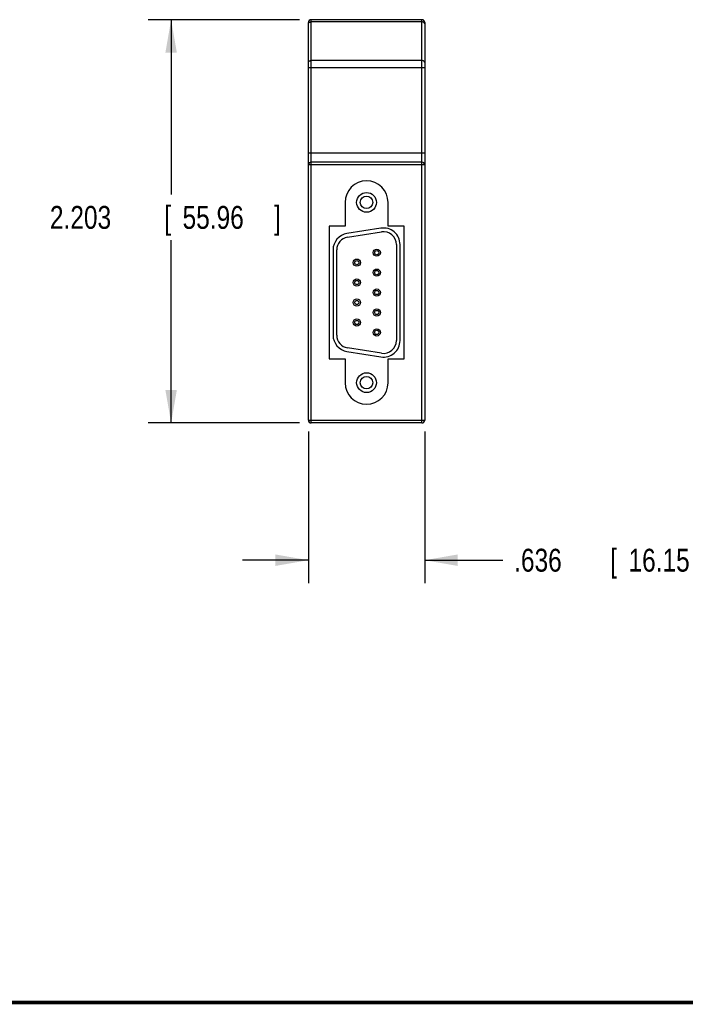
# Model space of a CAD drawing. Header units: inches. Extents: x 0.2 to 16.8, y 0.1 to 10.8.
# Tile 2 of 11: x 7.7 to 11.4, y 0.2 to 5.6. Entities that reach past the tile are written whole.
import ezdxf

# ---------------------------------------------------------------- set-up
doc = ezdxf.new("R2010")
doc.units = ezdxf.units.IN
doc.header["$LTSCALE"] = 0.935
doc.header["$MEASUREMENT"] = 0
doc.layers.get('0').update_dxf_attribs({"linetype": 'CONTINUOUS'})
doc.layers.add('DIMENSIONS', color=7, linetype='CONTINUOUS')
doc.styles.get("Standard").update_dxf_attribs({"font": 'txt', "width": 0.8})
doc.dimstyles.new('DIMSTYLE_1', dxfattribs={"dimtxt": 0.125, "dimasz": 0.18, "dimexe": 0.18, "dimexo": 0.0625, "dimgap": 0.09, "dimtad": 0, "dimtih": 1, "dimtoh": 1, "dimdec": 3, "dimzin": 4, "dimdsep": 46, "dimtxsty": 'STANDARD', "dimblk": '_FILLED', "dimblk1": '_FILLED', "dimblk2": '_FILLED', "dimcen": 0.09, "dimadec": 0, "dimazin": 0, "dimtp": 0.01, "dimtm": 0.01, "dimtfac": 1, "dimtdec": 3, "dimtofl": 0, "dimtmove": 0, "dimatfit": 3, "dimldrblk": '_FILLED', "dimfxl": 1, "dimtolj": 1, "dimtzin": 4, "dimarcsym": 0})

# ---------------------------------------------------------------- blocks, each defined once
blk = doc.blocks.new('_FILLED')
at = {"color": 0, "linetype": 'BYBLOCK'}
blk.add_solid([(0, 0), (-1, 0.174), (-1, -0.174)], dxfattribs=at)
blk = doc.blocks.new('*D2')
at = {"layer": 'DIMENSIONS', "color": 2, "linetype": 'CONTINUOUS'}
for p, q in [((9.2637, 5.6285), (8.4362, 5.6285)), ((8.5612, 5.6285), (8.5612, 4.6733)), ((8.5612, 3.4252), (8.5612, 4.4233)), ((9.2637, 3.4252), (8.4362, 3.4252))]:
    blk.add_line(p, q, dxfattribs=at)
at = {"layer": 'DIMENSIONS', "color": 2, "linetype": 'CONTINUOUS', "xscale": 0.18, "yscale": 0.18, "zscale": 0.18}
for p, rotation in [((8.5612, 5.6285), 90), ((8.5612, 3.4252), 270)]:
    blk.add_blockref('_FILLED', p, dxfattribs=dict(at, rotation=rotation))
at = {"layer": 'DIMENSIONS', "color": 2, "linetype": 'CONTINUOUS', "width": 0.8}
for s, p in [('2.203', (7.8987, 4.4858)), ('[', (8.5237, 4.4858)), ('55.96', (8.6237, 4.4858)), (']', (9.1237, 4.4858))]:
    blk.add_text(s, height=0.125, dxfattribs=at).set_placement(p)
blk = doc.blocks.new('*D3')
at = {"layer": 'DIMENSIONS', "color": 2, "linetype": 'CONTINUOUS'}
for p, q in [((9.3112, 3.3777), (9.3112, 2.5502)), ((9.9472, 3.3777), (9.9472, 2.5502)), ((9.3112, 2.6752), (8.9512, 2.6752)), ((9.9472, 2.6752), (10.3735, 2.6752))]:
    blk.add_line(p, q, dxfattribs=at)
at = {"layer": 'DIMENSIONS', "color": 2, "linetype": 'CONTINUOUS', "xscale": 0.18, "yscale": 0.18, "zscale": 0.18}
blk.add_blockref('_FILLED', (9.3112, 2.6752), dxfattribs=at)
at = {"layer": 'DIMENSIONS', "color": 2, "linetype": 'CONTINUOUS', "xscale": 0.18, "yscale": 0.18, "zscale": 0.18, "rotation": 180}
blk.add_blockref('_FILLED', (9.9472, 2.6752), dxfattribs=at)
at = {"layer": 'DIMENSIONS', "color": 2, "linetype": 'CONTINUOUS', "width": 0.8}
for s, p in [('[', (10.961, 2.6127)), (']', (11.561, 2.6127)), ('.636', (10.436, 2.6127)), ('16.15', (11.061, 2.6127))]:
    blk.add_text(s, height=0.125, dxfattribs=at).set_placement(p)

msp = doc.modelspace()

# ---------------------------------------------------------------- linework, layer by layer
at = {"color": 7, "linetype": 'CONTINUOUS'}
for p, q in [((9.3112, 3.4402), (9.3112, 5.6135)), ((9.3262, 3.4252), (9.3262, 5.6285)), ((9.9322, 5.6285), (9.3262, 5.6285)), ((9.9322, 5.6164), (9.3262, 5.6164)), ((9.9322, 3.4252), (9.9322, 5.6285)), ((9.9472, 5.6135), (9.9472, 3.4402)), ((9.9322, 5.4051), (9.3262, 5.4051)), ((9.3112, 5.3672), (9.9472, 5.3672)), ((9.3112, 4.9002), (9.9472, 4.9002)), ((9.9322, 4.8502), (9.3262, 4.8502)), ((9.9472, 4.8352), (9.3112, 4.8352)), ((9.5117, 4.6302), (9.5117, 4.5002)), ((9.7467, 4.5002), (9.7467, 4.6302)), ((9.4242, 4.5002), (9.4242, 3.7752)), ((9.5117, 4.5002), (9.4242, 4.5002)), ((9.7082, 4.4891), (9.5222, 4.4597)), ((9.5253, 4.44), (9.7113, 4.4693)), ((9.8342, 4.5002), (9.7467, 4.5002)), ((9.8342, 3.7752), (9.8342, 4.5002)), ((9.4462, 4.3708), (9.4462, 3.9045)), ((9.4662, 3.9045), (9.4662, 4.3708)), ((9.7922, 4.4002), (9.7922, 3.8752)), ((9.8122, 3.8752), (9.8122, 4.4002)), ((9.7113, 3.806), (9.5253, 3.8354)), ((9.4242, 3.7752), (9.5117, 3.7752)), ((9.5117, 3.7752), (9.5117, 3.6452)), ((9.5222, 3.8156), (9.7082, 3.7863)), ((9.7467, 3.7752), (9.8342, 3.7752)), ((9.7467, 3.6452), (9.7467, 3.7752)), ((9.3112, 3.4402), (9.9472, 3.4402)), ((9.9322, 3.4252), (9.3262, 3.4252))]:
    msp.add_line(p, q, dxfattribs=at)
at = {"color": 7, "linetype": 'CONTINUOUS', "const_width": 0.02}
msp.add_lwpolyline([(0.25, 0.2586), (16.75, 0.2586)], dxfattribs=at)
at = {"color": 7, "linetype": 'CONTINUOUS'}
for centre, radius in [((9.6292, 4.6302), 0.054), ((9.6292, 4.6302), 0.034), ((9.6852, 4.3557), 0.0195), ((9.6852, 4.3557), 0.0115), ((9.5762, 4.3012), 0.0195), ((9.5762, 4.3012), 0.0115), ((9.6852, 4.2467), 0.0195), ((9.6852, 4.2467), 0.0115), ((9.5762, 4.1922), 0.0195), ((9.5762, 4.1922), 0.0115), ((9.6852, 4.1377), 0.0195), ((9.6852, 4.1377), 0.0115), ((9.5762, 4.0832), 0.0195), ((9.5762, 4.0832), 0.0115), ((9.6852, 4.0287), 0.0195), ((9.6852, 4.0287), 0.0115), ((9.5762, 3.9742), 0.0195), ((9.5762, 3.9742), 0.0115), ((9.6852, 3.9197), 0.0195), ((9.6852, 3.9197), 0.0115), ((9.6292, 3.6452), 0.054), ((9.6292, 3.6452), 0.034)]:
    msp.add_circle(centre, radius, dxfattribs=at)
for centre, radius, start, end in [((9.3262, 5.6135), 0.015, 90, 180), ((9.9322, 5.6135), 0.015, 0, 90), ((9.3262, 4.8352), 0.015, 90, 180), ((9.9322, 4.8352), 0.015, 0, 90), ((9.6292, 4.6302), 0.1175, 0, 180), ((9.7222, 4.4002), 0.09, 0, 98.9706), ((9.7222, 4.4002), 0.07, 0, 98.9706), ((9.5362, 4.3708), 0.09, 98.9706, 180), ((9.5362, 4.3708), 0.07, 98.9706, 180), ((9.5362, 3.9045), 0.09, 180, 261.0294), ((9.5362, 3.9045), 0.07, 180, 261.0294), ((9.7222, 3.8752), 0.09, 261.0294, 360), ((9.7222, 3.8752), 0.07, 261.0294, 360), ((9.6292, 3.6452), 0.1175, 180, 360), ((9.3262, 3.4402), 0.015, 180, 270), ((9.9322, 3.4402), 0.015, 270, 360)]:
    msp.add_arc(centre, radius, start, end, dxfattribs=at)
for points in [[(9.3112, 5.605), (9.3112, 5.6065), (9.3116, 5.6081), (9.3123, 5.6094)], [(9.9472, 5.605), (9.9472, 5.6065), (9.9468, 5.6081), (9.9461, 5.6094)]]:
    msp.add_open_spline(points, degree=3, dxfattribs=at)
for points, knots in [([(9.3123, 5.6094), (9.3131, 5.6108), (9.3156, 5.6135), (9.3205, 5.6159), (9.3243, 5.6164), (9.3262, 5.6164)], [0, 0, 0, 0, 0.303985, 0.641177, 1, 1, 1, 1]), ([(9.9461, 5.6094), (9.9453, 5.6108), (9.9429, 5.6135), (9.9379, 5.6159), (9.9341, 5.6164), (9.9322, 5.6164)], [0, 0, 0, 0, 0.303985, 0.641177, 1, 1, 1, 1]), ([(9.3112, 5.3938), (9.3112, 5.3953), (9.3121, 5.3984), (9.3156, 5.4022), (9.3205, 5.4046), (9.3243, 5.4051), (9.3262, 5.4051)], [0, 0, 0, 0, 0.217602, 0.45544, 0.719258, 1, 1, 1, 1]), ([(9.9472, 5.3938), (9.9472, 5.3953), (9.9463, 5.3984), (9.9429, 5.4022), (9.9379, 5.4046), (9.9341, 5.4051), (9.9322, 5.4051)], [0, 0, 0, 0, 0.217602, 0.45544, 0.719258, 1, 1, 1, 1])]:
    msp.add_open_spline(points, degree=3, knots=knots, dxfattribs=at)

# ---------------------------------------------------------------- dimensions: what is measured, and where the dimension line sits
at = {"layer": 'DIMENSIONS', "color": 2, "linetype": 'CONTINUOUS'}
dim = msp.add_linear_dim(base=(8.5612, 5.6285), p1=(9.2637, 3.4252), p2=(9.2637, 5.6285), angle=90, dimstyle='DIMSTYLE_1', dxfattribs=at)
dim.commit()
dim.dimension.update_dxf_attribs({"geometry": '*D2', "text_midpoint": (8.5612, 4.5483), "dimtype": 160})
dim = msp.add_linear_dim(base=(9.9472, 2.6752), p1=(9.3112, 3.3777), p2=(9.9472, 3.3777), dimstyle='DIMSTYLE_1', dxfattribs=at)
dim.commit()
dim.dimension.update_dxf_attribs({"geometry": '*D3', "text_midpoint": (11.0485, 2.6752), "dimtype": 160})

doc.saveas('drawing.dxf')
